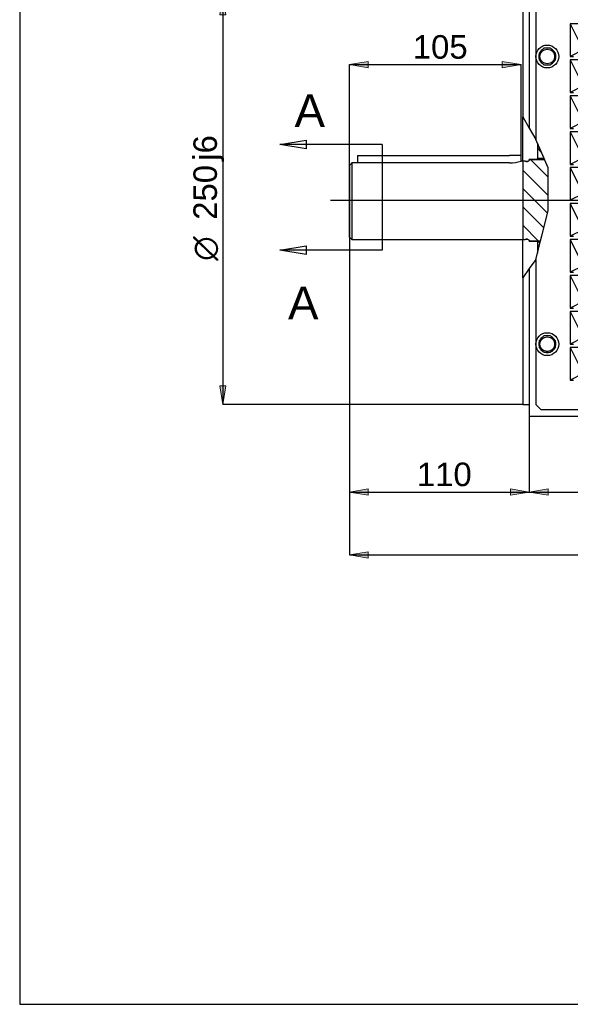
# Model space of a CAD drawing. Header units: inches. Extents: x 20 to 821, y 20 to 574.
# Tile 1 of 5: x 20 to 188, y 20 to 321. Entities that reach past the tile are written whole.
import ezdxf
from ezdxf.enums import TextEntityAlignment as Align
from ezdxf.lldxf.tags import DXFTag

# ---------------------------------------------------------------- set-up
doc = ezdxf.new("R2010")
doc.units = ezdxf.units.IN
for name, color, linetype in [('3183E1', 7, 'Continuous'), ('357135', 7, 'Continuous'), ('398321_REJILLA', 7, 'Continuous'), ('500003_14X9X100', 7, 'Continuous'), ('6C_AMB_ARO_M6X10', 7, 'Continuous'), ('Default', 7, 'Continuous'), ('DV1_Predeterminado', 7, 'Continuous')]:
    doc.layers.add(name, color=color, linetype=linetype)
doc.styles.add('SEACAD_arial_ttfI', font='ARIAL.TTF', dxfattribs={"height": 0.2})
doc.styles.add('SEACAD_semeca1_ttfI', font='semeca1.ttf', dxfattribs={"height": 0.2})
tags = doc.linetypes.add('CENTER2', pattern=[1.125, 0.75, -0.125, 0.125, -0.125]).pattern_tags.tags
tags[10:11] = [DXFTag(74, 4), DXFTag(75, 0), DXFTag(340, '0'), DXFTag(46, 0.0), DXFTag(50, 0.0), DXFTag(44, 0.0), DXFTag(45, 0.0)]
tags[8:9] = [DXFTag(74, 4), DXFTag(75, 0), DXFTag(340, '0'), DXFTag(46, 0.0), DXFTag(50, 0.0), DXFTag(44, 0.0), DXFTag(45, 0.0)]
tags[6:7] = [DXFTag(74, 4), DXFTag(75, 0), DXFTag(340, '0'), DXFTag(46, 0.0), DXFTag(50, 0.0), DXFTag(44, 0.0), DXFTag(45, 0.0)]
tags[4:5] = [DXFTag(74, 4), DXFTag(75, 0), DXFTag(340, '0'), DXFTag(46, 0.0), DXFTag(50, 0.0), DXFTag(44, 0.0), DXFTag(45, 0.0)]

# ---------------------------------------------------------------- blocks, each defined once
blk = doc.blocks.new('SE')
at = {"linetype": 'Continuous', "ltscale": 25.4}
h = blk.add_hatch(dxfattribs=at)
h.set_pattern_fill('LINE', scale=2.5, angle=135, style=0, pattern_type=2)
h.paths.add_polyline_path([(178.35, 283.43), (178.35, 278.72), (180.39, 278.72)])
h = blk.add_hatch(dxfattribs=at)
h.set_pattern_fill('LINE', scale=1.25, angle=135, style=0, pattern_type=2)
edge = h.paths.add_edge_path()
edge.add_line((174.6, 277.97), (173.85, 277.97))
edge.add_line((173.85, 277.97), (173.85, 253.97))
edge.add_line((173.85, 253.97), (174.6, 253.97))
edge.add_line((174.6, 253.97), (174.91, 254.06))
edge.add_spline(control_points=[(174.91, 254.06), (174.93, 254.06), (174.95, 254.07), (174.99, 254.07), (175.01, 254.07), (175.04, 254.07)], knot_values=[0, 0, 0, 0, 0.5, 0.5, 1, 1, 1, 1], degree=3, periodic=0)
edge.add_line((175.04, 254.07), (175.35, 254.07))
edge.add_spline(control_points=[(175.35, 254.07), (175.48, 254.07), (175.61, 254.02), (175.75, 253.88), (175.78, 253.82), (175.83, 253.7), (175.85, 253.64), (175.85, 253.57)], knot_values=[0, 0, 0, 0, 0.5, 0.5, 0.75, 0.75, 1, 1, 1, 1], degree=3, periodic=0)
edge.add_line((175.85, 253.57), (175.85, 253.52))
edge.add_line((175.85, 253.52), (179.28, 253.52))
edge.add_line((179.28, 253.52), (181.6, 262.74))
edge.add_line((181.6, 262.74), (181.6, 275.91))
edge.add_line((181.6, 275.91), (180.52, 278.42))
edge.add_line((180.52, 278.42), (175.85, 278.42))
edge.add_line((175.85, 278.42), (175.85, 278.37))
edge.add_spline(control_points=[(175.85, 278.37), (175.85, 278.3), (175.83, 278.24), (175.78, 278.12), (175.75, 278.06), (175.65, 277.97), (175.6, 277.93), (175.48, 277.88), (175.41, 277.87), (175.35, 277.87)], knot_values=[0, 0, 0, 0, 0.25, 0.25, 0.5, 0.5, 0.75, 0.75, 1, 1, 1, 1], degree=3, periodic=0)
edge.add_line((175.35, 277.87), (175.04, 277.87))
edge.add_spline(control_points=[(175.04, 277.87), (175.01, 277.87), (174.99, 277.87), (174.95, 277.88), (174.93, 277.88), (174.91, 277.89)], knot_values=[0, 0, 0, 0, 0.5, 0.5, 1, 1, 1, 1], degree=3, periodic=0)
edge.add_line((174.91, 277.89), (174.6, 277.97))
h = blk.add_hatch(dxfattribs=at)
h.set_pattern_fill('LINE', scale=2.5, angle=135, style=0, pattern_type=2)
h.paths.add_polyline_path([(178.35, 253.22), (178.35, 249.82), (179.2, 253.22)])
at = {"color": 7, "linetype": 'Continuous', "ltscale": 25.4}
for points in [[(178.35, 283.43), (178.35, 278.72), (180.39, 278.72), (178.35, 283.43)], [(174.6, 277.97), (173.85, 277.97), (173.85, 253.97), (174.6, 253.97), (174.91, 254.06), (174.94, 254.06), (174.97, 254.07), (175, 254.07), (175.04, 254.07), (175.35, 254.07), (175.54, 254.03), (175.7, 253.93), (175.76, 253.85), (175.81, 253.76), (175.84, 253.67), (175.85, 253.57), (175.85, 253.52), (179.28, 253.52), (181.6, 262.74), (181.6, 275.91), (180.52, 278.42), (175.85, 278.42), (175.85, 278.37), (175.84, 278.27), (175.81, 278.18), (175.76, 278.09), (175.7, 278.02), (175.62, 277.95), (175.54, 277.91), (175.44, 277.88), (175.35, 277.87), (175.04, 277.87), (175, 277.87), (174.97, 277.87), (174.94, 277.88), (174.91, 277.89), (174.6, 277.97)], [(178.35, 253.22), (178.35, 249.82), (179.2, 253.22), (178.35, 253.22)]]:
    blk.add_lwpolyline(points, close=True, dxfattribs=at)
at = {"layer": '3183E1', "color": 7, "linetype": 'Continuous', "ltscale": 25.4}
for p, q in [((121.6, 277.45), (121.6, 253.97)), ((169.85, 277.45), (121.6, 277.45)), ((174.6, 277.97), (173.35, 277.97)), ((173.85, 277.97), (173.85, 253.97)), ((174.6, 277.97), (173.85, 277.97)), ((174.6, 277.97), (174.6, 277.97)), ((174.6, 277.97), (174.91, 277.89)), ((174.91, 277.89), (174.6, 277.97)), ((175.04, 277.87), (175.35, 277.87)), ((175.35, 277.87), (175.04, 277.87)), ((175.85, 278.42), (180.52, 278.42)), ((175.85, 278.42), (175.85, 278.42)), ((175.85, 278.37), (175.85, 278.42)), ((180.52, 278.42), (175.85, 278.42)), ((120.85, 254.72), (120.85, 276.66)), ((120.85, 254.72), (121.6, 253.97)), ((121.6, 253.97), (174.6, 253.97)), ((173.85, 253.97), (174.6, 253.97)), ((174.91, 254.06), (174.6, 253.97)), ((174.6, 253.97), (174.91, 254.05)), ((174.6, 253.97), (174.6, 253.97)), ((175.35, 254.07), (175.04, 254.07)), ((175.04, 254.07), (175.35, 254.07)), ((175.85, 253.52), (175.85, 253.57)), ((179.28, 253.52), (175.85, 253.52)), ((175.85, 253.52), (175.85, 253.52)), ((175.85, 253.52), (179.28, 253.52))]:
    blk.add_line(p, q, dxfattribs=at)
for centre, radius, start, end in [((169.78, 289.9), 12.45, 270.3064, 286.6514), ((175.04, 278.37), 0.5, 255, 270), ((175.04, 253.57), 0.5, 90, 105)]:
    blk.add_arc(centre, radius, start, end, dxfattribs=at)
blk.add_open_spline([(120.85, 276.66), (121.1, 276.93), (121.35, 277.19), (121.6, 277.45)], degree=3, dxfattribs=at)
for points, knots in [([(175.04, 277.87), (175.01, 277.87), (174.99, 277.87), (174.95, 277.88), (174.93, 277.88), (174.91, 277.89)], [0, 0, 0, 0, 0.5, 0.5, 1, 1, 1, 1]), ([(175.85, 278.37), (175.85, 278.3), (175.83, 278.24), (175.78, 278.12), (175.75, 278.06), (175.65, 277.97), (175.6, 277.93), (175.48, 277.88), (175.41, 277.87), (175.35, 277.87)], [0, 0, 0, 0, 0.25, 0.25, 0.5, 0.5, 0.75, 0.75, 1, 1, 1, 1]), ([(174.91, 254.06), (174.93, 254.06), (174.95, 254.07), (174.99, 254.07), (175.01, 254.07), (175.04, 254.07)], [0, 0, 0, 0, 0.5, 0.5, 1, 1, 1, 1]), ([(175.35, 254.07), (175.48, 254.07), (175.61, 254.02), (175.75, 253.88), (175.78, 253.82), (175.83, 253.7), (175.85, 253.64), (175.85, 253.57)], [0, 0, 0, 0, 0.5, 0.5, 0.75, 0.75, 1, 1, 1, 1])]:
    blk.add_open_spline(points, degree=3, knots=knots, dxfattribs=at)
at = {"layer": '357135', "color": 7, "linetype": 'Continuous', "ltscale": 25.4}
for p, q in [((173.85, 328.47), (173.85, 291.51)), ((175.85, 330.97), (175.85, 288.05)), ((173.85, 277.97), (173.85, 291.51)), ((173.85, 291.51), (175.85, 288.05)), ((175.85, 288.05), (177.85, 284.58)), ((178.35, 283.43), (178.35, 278.72)), ((180.39, 278.72), (178.35, 278.72)), ((178.35, 278.42), (178.35, 278.72)), ((173.85, 242.3), (173.85, 253.97)), ((178.35, 253.22), (178.35, 253.52)), ((178.35, 253.22), (179.2, 253.22)), ((178.35, 253.22), (178.35, 249.82)), ((177.85, 247.84), (175.85, 245.07)), ((175.85, 245.07), (173.85, 242.3)), ((175.85, 245.07), (175.85, 199.97)), ((173.85, 242.3), (173.85, 203.47)), ((173.85, 203.47), (175.85, 203.47)), ((175.85, 199.97), (195.51, 199.97))]:
    blk.add_line(p, q, dxfattribs=at)
at = {"layer": '398321_REJILLA', "color": 7, "linetype": 'Continuous', "ltscale": 25.4}
for p, q in [((177.85, 328.47), (177.85, 284.58)), ((223.35, 319.97), (188.35, 319.97)), ((188.35, 319.97), (188.35, 309.97)), ((188.35, 319.97), (192.35, 311.97)), ((192.35, 311.97), (188.35, 309.97)), ((188.35, 309.97), (189.41, 309.97)), ((223.35, 308.97), (188.35, 308.97)), ((188.35, 308.97), (188.35, 298.97)), ((188.35, 308.97), (192.35, 300.97)), ((192.35, 300.97), (188.35, 298.97)), ((188.35, 298.97), (189.41, 298.97)), ((223.35, 297.97), (188.35, 297.97)), ((188.35, 297.97), (188.35, 287.97)), ((188.35, 297.97), (192.35, 289.97)), ((192.35, 289.97), (188.35, 287.97)), ((188.35, 287.97), (189.41, 287.97)), ((223.35, 286.97), (188.35, 286.97)), ((188.35, 286.97), (188.35, 276.97)), ((188.35, 286.97), (192.35, 278.97)), ((181.6, 275.91), (177.85, 284.58)), ((192.35, 278.97), (188.35, 276.97)), ((181.6, 262.74), (181.6, 275.91)), ((188.35, 276.97), (189.41, 276.97)), ((223.35, 275.97), (188.35, 275.97)), ((188.35, 275.97), (188.35, 265.97)), ((188.35, 275.97), (192.35, 267.97)), ((192.35, 267.97), (188.35, 265.97)), ((188.35, 265.97), (189.41, 265.97)), ((177.85, 247.84), (181.6, 262.74)), ((223.35, 264.97), (188.35, 264.97)), ((188.35, 264.97), (188.35, 254.97)), ((188.35, 264.97), (192.35, 256.97)), ((192.35, 256.97), (188.35, 254.97)), ((188.35, 254.97), (189.41, 254.97)), ((223.35, 253.97), (188.35, 253.97)), ((188.35, 253.97), (188.35, 243.97)), ((188.35, 253.97), (192.35, 245.97)), ((177.85, 247.84), (177.85, 203.47)), ((192.35, 245.97), (188.35, 243.97)), ((188.35, 243.97), (189.41, 243.97)), ((223.35, 242.97), (188.35, 242.97)), ((188.35, 242.97), (188.35, 232.97)), ((188.35, 242.97), (192.35, 234.97)), ((192.35, 234.97), (188.35, 232.97)), ((188.35, 232.97), (189.41, 232.97)), ((223.35, 231.97), (188.35, 231.97)), ((188.35, 231.97), (188.35, 221.97)), ((188.35, 231.97), (192.35, 223.97)), ((192.35, 223.97), (188.35, 221.97)), ((188.35, 221.97), (189.41, 221.97)), ((223.35, 220.97), (188.35, 220.97)), ((188.35, 220.97), (188.35, 210.97)), ((188.35, 220.97), (192.35, 212.97)), ((192.35, 212.97), (188.35, 210.97)), ((188.35, 210.97), (189.41, 210.97)), ((177.85, 203.47), (179.35, 201.97)), ((179.35, 201.97), (197.01, 201.97))]:
    blk.add_line(p, q, dxfattribs=at)
at = {"layer": '500003_14X9X100', "color": 7, "linetype": 'Continuous', "ltscale": 25.4}
for p, q in [((123.35, 279.72), (126.85, 279.72)), ((123.35, 279.72), (123.35, 277.45)), ((126.85, 279.72), (169.85, 279.72)), ((173.35, 279.72), (169.85, 279.72)), ((173.35, 277.97), (173.35, 279.72))]:
    blk.add_line(p, q, dxfattribs=at)
at = {"layer": '6C_AMB_ARO_M6X10', "color": 7, "linetype": 'Continuous', "ltscale": 25.4}
for p, q in [((180.31, 312.47), (178.85, 311.01)), ((178.85, 311.01), (178.85, 308.94)), ((182.38, 312.47), (180.31, 312.47)), ((183.85, 311.01), (182.38, 312.47)), ((183.85, 308.94), (183.85, 311.01)), ((178.85, 308.94), (180.31, 307.47)), ((180.31, 307.47), (182.38, 307.47)), ((182.38, 307.47), (183.85, 308.94)), ((180.31, 224.47), (178.85, 223.01)), ((178.85, 223.01), (178.85, 220.94)), ((182.38, 224.47), (180.31, 224.47)), ((183.85, 223.01), (182.38, 224.47)), ((183.85, 220.94), (183.85, 223.01)), ((178.85, 220.94), (180.31, 219.47)), ((182.38, 219.47), (183.85, 220.94)), ((180.31, 219.47), (182.38, 219.47))]:
    blk.add_line(p, q, dxfattribs=at)
for centre, radius in [((181.35, 309.97), 3.5), ((181.35, 309.97), 2.25), ((181.35, 221.97), 3.5), ((181.35, 221.97), 2.25)]:
    blk.add_circle(centre, radius, dxfattribs=at)
for centre, start, end in [((181.35, 309.97), 164.0576, 195.9424), ((181.35, 309.97), 119.0576, 150.9424), ((181.35, 309.97), 74.0576, 105.9424), ((181.35, 309.97), 29.0576, 60.9424), ((181.35, 309.97), 344.0576, 15.9424), ((181.35, 309.97), 209.0576, 240.9424), ((181.35, 309.97), 254.0576, 285.9424), ((181.35, 309.97), 299.0576, 330.9424), ((181.35, 221.97), 119.0576, 150.9424), ((181.35, 221.97), 74.0576, 105.9424), ((181.35, 221.97), 29.0576, 60.9424), ((181.35, 221.97), 164.0576, 195.9424), ((181.35, 221.97), 209.0576, 240.9424), ((181.35, 221.97), 299.0576, 330.9424), ((181.35, 221.97), 344.0576, 15.9424), ((181.35, 221.97), 254.0576, 285.9424)]:
    blk.add_arc(centre, 2.6, start, end, dxfattribs=at)
at = {"layer": 'DV1_Predeterminado', "color": 7, "linetype": 'CENTER2', "ltscale": 25.4}
blk.add_line((115.01, 265.97), (460.17, 265.97), dxfattribs=at)
blk = doc.blocks.new('SE3')
at = {"color": 7, "linetype": 'Continuous', "ltscale": 25.4, "style": 'SEACAD_arial_ttfI'}
blk.add_text('A', height=10, dxfattribs=at).set_placement((104.06, 298.4), align=Align.TOP_LEFT)
blk = doc.blocks.new('SE4')
at = {"color": 7, "linetype": 'Continuous', "ltscale": 25.4, "style": 'SEACAD_arial_ttfI'}
blk.add_text('A', height=10, dxfattribs=at).set_placement((102.06, 239.57), align=Align.TOP_LEFT)
blk = doc.blocks.new('SE5')
at = {"color": 7, "linetype": 'Continuous', "ltscale": 25.4}
for points in [[(107.57, 284.36), (107.57, 281.69), (99.57, 283.03), (107.57, 284.36)], [(130.83, 283.03), (99.57, 283.03)]]:
    blk.add_lwpolyline(points, dxfattribs=at)
blk = doc.blocks.new('SE6')
at = {"color": 7, "linetype": 'Continuous', "ltscale": 25.4}
for points in [[(107.57, 252.01), (107.57, 249.35), (99.57, 250.68), (107.57, 252.01)], [(130.83, 250.68), (99.57, 250.68)]]:
    blk.add_lwpolyline(points, dxfattribs=at)
blk = doc.blocks.new('SE2')
at = {"layer": 'Default', "color": 7, "linetype": 'CENTER2', "ltscale": 25.4}
blk.add_lwpolyline([(130.83, 283.03), (130.83, 250.68)], dxfattribs=at)
at = {"layer": 'Default'}
for name in ['SE3', 'SE5', 'SE6', 'SE4']:
    blk.add_blockref(name, (0, 0), dxfattribs=at)
blk = doc.blocks.new('GDimGGroup11')
at = {"layer": 'Default', "linetype": 'Continuous', "ltscale": 25.4}
blk.add_hatch(color=136, dxfattribs=at).paths.add_polyline_path([(126.61, 156.5), (126.61, 158.42), (120.85, 157.46)])
at = {"layer": 'Default', "color": 7, "linetype": 'Continuous', "ltscale": 25.4}
for p, q in [((120.85, 254.72), (120.85, 157.46)), ((120.85, 157.46), (452.23, 157.46))]:
    blk.add_line(p, q, dxfattribs=at)
at = {"layer": 'Default', "color": 136, "linetype": 'Continuous', "lineweight": 9, "ltscale": 25.4}
blk.add_lwpolyline([(126.61, 156.5), (120.85, 157.46), (126.61, 158.42), (126.61, 156.5)], close=True, dxfattribs=at)
blk = doc.blocks.new('GDimGGroup20')
at = {"layer": 'Default', "linetype": 'Continuous', "ltscale": 25.4}
for points in [[(126.61, 308.46), (120.85, 307.5), (126.61, 306.54)], [(167.59, 308.46), (167.59, 306.54), (173.35, 307.5)]]:
    blk.add_hatch(color=136, dxfattribs=at).paths.add_polyline_path(points)
at = {"layer": 'Default', "color": 7, "linetype": 'Continuous', "ltscale": 25.4}
for p, q in [((120.85, 276.66), (120.85, 307.5)), ((120.85, 307.5), (173.35, 307.5)), ((173.35, 279.72), (173.35, 307.5))]:
    blk.add_line(p, q, dxfattribs=at)
at = {"layer": 'Default', "color": 136, "linetype": 'Continuous', "lineweight": 9, "ltscale": 25.4}
for points in [[(126.61, 308.46), (120.85, 307.5), (126.61, 306.54), (126.61, 308.46)], [(167.59, 308.46), (173.35, 307.5), (167.59, 306.54), (167.59, 308.46)]]:
    blk.add_lwpolyline(points, close=True, dxfattribs=at)
at = {"layer": 'Default', "color": 7, "linetype": 'Continuous', "ltscale": 25.4, "style": 'SEACAD_arial_ttfI'}
blk.add_text('105', height=7.2, dxfattribs=at).set_placement((140.22, 316.5), align=Align.TOP_LEFT)
blk = doc.blocks.new('GDimGGroup21')
at = {"layer": 'Default', "linetype": 'Continuous', "ltscale": 25.4}
for points in [[(81.16, 322.71), (83.08, 322.71), (82.12, 328.47)], [(81.16, 209.23), (82.12, 203.47), (83.08, 209.23)]]:
    blk.add_hatch(color=136, dxfattribs=at).paths.add_polyline_path(points)
at = {"layer": 'Default', "color": 7, "linetype": 'Continuous', "ltscale": 25.4}
for p, q in [((173.85, 328.47), (82.12, 328.47)), ((82.12, 328.47), (82.12, 203.47)), ((173.85, 203.47), (82.12, 203.47))]:
    blk.add_line(p, q, dxfattribs=at)
at = {"layer": 'Default', "color": 136, "linetype": 'Continuous', "lineweight": 9, "ltscale": 25.4}
for points in [[(81.16, 322.71), (82.12, 328.47), (83.08, 322.71), (81.16, 322.71)], [(81.16, 209.23), (82.12, 203.47), (83.08, 209.23), (81.16, 209.23)]]:
    blk.add_lwpolyline(points, close=True, dxfattribs=at)
at = {"layer": 'Default', "color": 7, "linetype": 'Continuous', "ltscale": 25.4}
for s, style, p in [('j6', 'SEACAD_arial_ttfI', (73.12, 278.08)), ('250', 'SEACAD_arial_ttfI', (73.12, 260.01)), ('O', 'SEACAD_semeca1_ttfI', (73.12, 247.48))]:
    blk.add_text(s, height=7.2, rotation=90, dxfattribs=dict(at, style=style)).set_placement(p, align=Align.TOP_LEFT)
blk = doc.blocks.new('GDimGGroup25')
at = {"layer": 'Default', "linetype": 'Continuous', "ltscale": 25.4}
for points in [[(126.61, 175.77), (126.61, 177.69), (120.85, 176.73)], [(170.09, 175.77), (175.85, 176.73), (170.09, 177.69)]]:
    blk.add_hatch(color=136, dxfattribs=at).paths.add_polyline_path(points)
at = {"layer": 'Default', "color": 7, "linetype": 'Continuous', "ltscale": 25.4}
for p, q in [((120.85, 276.66), (120.85, 176.73)), ((175.85, 199.97), (175.85, 176.73)), ((120.85, 176.73), (175.85, 176.73))]:
    blk.add_line(p, q, dxfattribs=at)
at = {"layer": 'Default', "color": 136, "linetype": 'Continuous', "lineweight": 9, "ltscale": 25.4}
for points in [[(126.61, 175.77), (120.85, 176.73), (126.61, 177.69), (126.61, 175.77)], [(170.09, 175.77), (175.85, 176.73), (170.09, 177.69), (170.09, 175.77)]]:
    blk.add_lwpolyline(points, close=True, dxfattribs=at)
at = {"layer": 'Default', "color": 7, "linetype": 'Continuous', "ltscale": 25.4, "style": 'SEACAD_arial_ttfI'}
blk.add_text('110', height=7.2, dxfattribs=at).set_placement((141.47, 185.73), align=Align.TOP_LEFT)
blk = doc.blocks.new('GDimGGroup26')
at = {"layer": 'Default', "linetype": 'Continuous', "ltscale": 25.4}
for points in [[(181.61, 175.77), (181.61, 177.69), (175.85, 176.73)], [(214.59, 175.77), (220.35, 176.73), (214.59, 177.69)]]:
    blk.add_hatch(color=136, dxfattribs=at).paths.add_polyline_path(points)
at = {"layer": 'Default', "color": 7, "linetype": 'Continuous', "ltscale": 25.4}
for p, q in [((175.85, 199.97), (175.85, 176.73)), ((220.35, 199.97), (220.35, 176.73)), ((175.85, 176.73), (220.35, 176.73))]:
    blk.add_line(p, q, dxfattribs=at)
at = {"layer": 'Default', "color": 136, "linetype": 'Continuous', "lineweight": 9, "ltscale": 25.4}
for points in [[(181.61, 175.77), (175.85, 176.73), (181.61, 177.69), (181.61, 175.77)], [(214.59, 175.77), (220.35, 176.73), (214.59, 177.69), (214.59, 175.77)]]:
    blk.add_lwpolyline(points, close=True, dxfattribs=at)
at = {"layer": 'Default', "color": 7, "linetype": 'Continuous', "ltscale": 25.4, "style": 'SEACAD_arial_ttfI'}
blk.add_text('89', height=7.2, dxfattribs=at).set_placement((193.52, 185.73), align=Align.TOP_LEFT)

msp = doc.modelspace()

# ---------------------------------------------------------------- linework, layer by layer
at = {"layer": 'Default', "color": 7, "linetype": 'Continuous', "ltscale": 25.4}
for p, q in [((20, 574), (20, 20)), ((20, 20), (821, 20))]:
    msp.add_line(p, q, dxfattribs=at)

# ---------------------------------------------------------------- block references
at = {"layer": 'Default'}
for name in ['SE', 'GDimGGroup21', 'GDimGGroup20', 'SE2', 'GDimGGroup25', 'GDimGGroup11', 'GDimGGroup26']:
    msp.add_blockref(name, (0, 0), dxfattribs=at)

doc.saveas('drawing.dxf')
